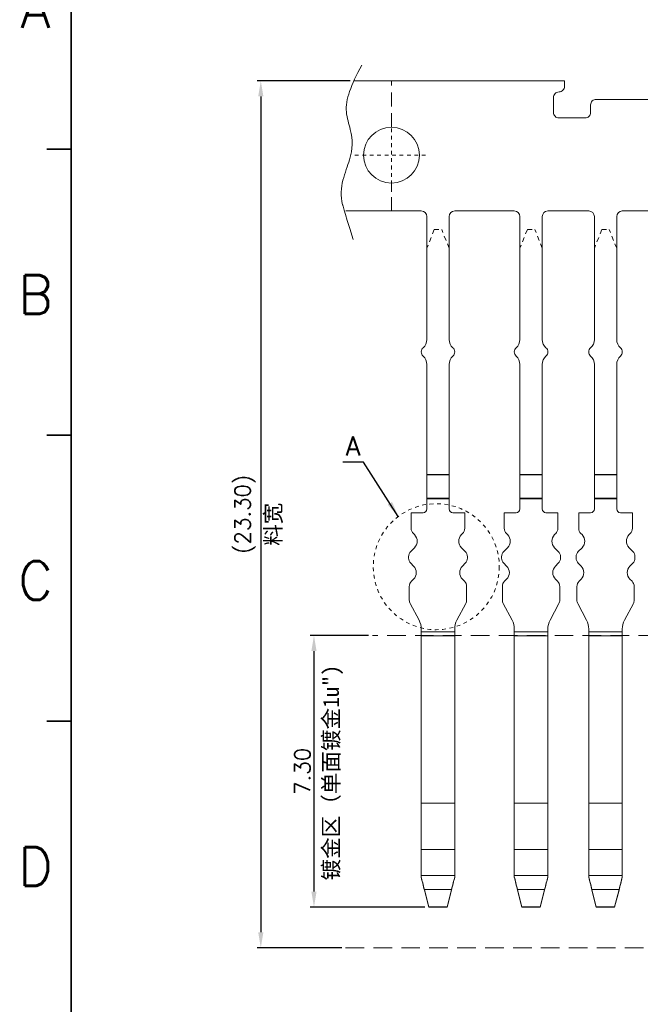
# Model space of a CAD drawing. Header units: millimetres. Extents: x -1657 to 8845, y -11980 to 3013.
# Tile 242 of 256: x 731 to 748, y 2198 to 2225. Entities that reach past the tile are written whole.
import ezdxf
from ezdxf.enums import TextEntityAlignment as Align

# ---------------------------------------------------------------- set-up
doc = ezdxf.new("R2010")
doc.units = ezdxf.units.MM
doc.linetypes.add('CENTER', pattern=[2, 1.25, -0.25, 0.25, -0.25])
doc.linetypes.add('DASHED2', pattern=[0.375, 0.25, -0.125])
doc.layers.add('51', color=6, linetype='CENTER')
doc.layers.add('lay', color=96, linetype='Continuous')
doc.layers.add('FMT', color=7, linetype='Continuous', lineweight=35)
doc.layers.add('标注', color=3, linetype='Continuous', lineweight=9)
doc.styles.add('english', font='romans.shx', dxfattribs={"width": 0.75, "height": 2.5})
doc.styles.add('ROMANS', font='ROMANS.SHX')
doc.dimstyles.get("Standard").update_dxf_attribs({"dimtxt": 0.18, "dimasz": 0.18, "dimexe": 0.18, "dimexo": 0.0625, "dimgap": 0.09, "dimtad": 1, "dimrnd": 0.0005, "dimzin": 1, "dimdsep": 46, "dimtxsty": 'Standard', "dimcen": 0.09, "dimadec": 0, "dimazin": 2, "dimtfac": 1, "dimtmove": 0, "dimatfit": 3, "dimfxl": 0, "dimtolj": 1, "dimtzin": 0, "dimarcsym": 0})
doc.dimstyles.new('STANDARD$0', dxfattribs={"dimscale": 0.166667, "dimtxt": 2.5, "dimasz": 1.8, "dimexe": 0.5, "dimexo": 0.5, "dimgap": 1, "dimtad": 0, "dimzin": 0, "dimdsep": 46, "dimtxsty": 'ROMANS', "dimcen": 0, "dimclrd": 256, "dimclre": 256, "dimclrt": 4, "dimadec": 0, "dimazin": 0, "dimtfac": 0.7, "dimtofl": 0, "dimtmove": 0, "dimatfit": 3, "dimfxl": 0, "dimtolj": 1, "dimtzin": 0, "dimarcsym": 0})

# ---------------------------------------------------------------- blocks, each defined once
blk = doc.blocks.new('*D18')
at = {"color": 0, "linetype": 'Continuous', "lineweight": -2, "ltscale": 5}
for p, q in [((739.988, 2222.872), (737.486, 2222.872)), ((737.586, 2222.452), (737.586, 2199.992)), ((739.761, 2199.572), (737.486, 2199.572))]:
    blk.add_line(p, q, dxfattribs=at)
at = {"color": 0, "linetype": 'Continuous', "ltscale": 5}
for points in [[(737.516, 2222.452), (737.656, 2222.452), (737.586, 2222.872)], [(737.516, 2199.992), (737.656, 2199.992), (737.586, 2199.572)]]:
    blk.add_solid(points, dxfattribs=at)
at = {"layer": 'Defpoints', "color": 0, "linetype": 'Continuous', "ltscale": 5}
for p in [(740.088, 2222.872), (737.586, 2199.572), (739.861, 2199.572)]:
    blk.add_point(p, dxfattribs=at)
at = {"color": 0, "linetype": 'Continuous', "lineweight": 9, "ltscale": 5, "insert": (737.166, 2211.222), "char_height": 0.42, "attachment_point": 5, "rotation": 90, "style": 'ROMANS'}
blk.add_mtext('\\A1;(23.30)', dxfattribs=at)
blk = doc.blocks.new('*D94')
at = {"color": 0, "linetype": 'Continuous', "lineweight": -2, "ltscale": 5}
for p, q in [((740.483, 2207.964), (738.914, 2207.964)), ((739.014, 2207.544), (739.014, 2201.084)), ((741.995, 2200.664), (738.914, 2200.664))]:
    blk.add_line(p, q, dxfattribs=at)
at = {"color": 0, "linetype": 'Continuous', "ltscale": 5}
for points in [[(738.944, 2207.544), (739.084, 2207.544), (739.014, 2207.964)], [(738.944, 2201.084), (739.084, 2201.084), (739.014, 2200.664)]]:
    blk.add_solid(points, dxfattribs=at)
at = {"layer": 'Defpoints', "color": 0, "linetype": 'Continuous', "ltscale": 5}
for p in [(740.583, 2207.964), (739.014, 2200.664), (742.095, 2200.664)]:
    blk.add_point(p, dxfattribs=at)
at = {"color": 0, "linetype": 'Continuous', "lineweight": 9, "ltscale": 5, "insert": (738.704, 2204.314), "char_height": 0.42, "attachment_point": 5, "rotation": 90, "style": 'ROMANS'}
blk.add_mtext('\\A1;7.30', dxfattribs=at)

msp = doc.modelspace()

# ---------------------------------------------------------------- linework, layer by layer
at = {"color": 7, "linetype": 'Continuous', "lineweight": 15}
for p, q in [((740.0817, 2222.8722), (745.7448, 2222.8722)), ((741.8948, 2219.3722), (739.8725, 2219.3722)), ((742.0448, 2219.2222), (742.0448, 2215.92)), ((742.6448, 2219.2222), (742.6448, 2215.92)), ((742.7948, 2219.3722), (744.3948, 2219.3722)), ((744.5448, 2219.2222), (744.5448, 2215.92)), ((745.1448, 2219.2222), (745.1448, 2215.92)), ((745.2948, 2219.3722), (746.3948, 2219.3722)), ((746.5448, 2219.2222), (746.5448, 2215.92)), ((747.1448, 2219.2222), (747.1448, 2215.92)), ((748.8948, 2219.3722), (747.2948, 2219.3722)), ((742.0448, 2215.2492), (742.0448, 2211.3642)), ((742.6448, 2215.2492), (742.6448, 2211.3642)), ((744.5448, 2215.2492), (744.5448, 2211.3642)), ((745.1448, 2215.2492), (745.1448, 2211.3642)), ((746.5448, 2215.2492), (746.5448, 2211.3642)), ((747.1448, 2215.2492), (747.1448, 2211.3642)), ((741.6248, 2210.847), (741.6248, 2211.2642)), ((741.6248, 2211.2642), (741.9448, 2211.2642)), ((741.6248, 2211.2642), (741.9448, 2211.2642)), ((743.0648, 2211.2642), (742.7448, 2211.2642)), ((743.0648, 2211.2642), (742.7448, 2211.2642)), ((743.0648, 2210.847), (743.0648, 2211.2642)), ((744.1248, 2211.2642), (744.4448, 2211.2642)), ((744.1248, 2211.2642), (744.4448, 2211.2642)), ((744.1248, 2210.847), (744.1248, 2211.2642)), ((745.5648, 2211.2642), (745.2448, 2211.2642)), ((745.5648, 2211.2642), (745.2448, 2211.2642)), ((745.5648, 2210.847), (745.5648, 2211.2642)), ((746.1248, 2211.2642), (746.4448, 2211.2642)), ((746.1248, 2211.2642), (746.4448, 2211.2642)), ((746.1248, 2210.847), (746.1248, 2211.2642)), ((747.5648, 2211.2642), (747.2448, 2211.2642)), ((747.5648, 2211.2642), (747.2448, 2211.2642)), ((747.5648, 2210.847), (747.5648, 2211.2642)), ((741.713, 2210.676), (741.6833, 2210.7056)), ((742.9765, 2210.676), (743.0062, 2210.7056)), ((744.213, 2210.676), (744.1833, 2210.7056)), ((745.4765, 2210.676), (745.5062, 2210.7056)), ((746.213, 2210.676), (746.1833, 2210.7056)), ((747.4765, 2210.676), (747.5062, 2210.7056)), ((741.6133, 2210.2228), (741.713, 2210.3224)), ((743.0762, 2210.2228), (742.9765, 2210.3224)), ((744.1133, 2210.2228), (744.213, 2210.3224)), ((745.5762, 2210.2228), (745.4765, 2210.3224)), ((746.1133, 2210.2228), (746.213, 2210.3224)), ((747.5762, 2210.2228), (747.4765, 2210.3224)), ((741.5548, 2210.047), (741.5548, 2210.0814)), ((741.688, 2209.831), (741.6133, 2209.9056)), ((743.0015, 2209.831), (743.0762, 2209.9056)), ((743.1348, 2210.047), (743.1348, 2210.0814)), ((744.0548, 2210.047), (744.0548, 2210.0814)), ((744.188, 2209.831), (744.1133, 2209.9056)), ((745.5015, 2209.831), (745.5762, 2209.9056)), ((745.6348, 2210.047), (745.6348, 2210.0814)), ((746.0548, 2210.047), (746.0548, 2210.0814)), ((746.188, 2209.831), (746.1133, 2209.9056)), ((747.5015, 2209.831), (747.5762, 2209.9056)), ((747.6348, 2210.047), (747.6348, 2210.0814)), ((741.6333, 2209.4228), (741.688, 2209.4774)), ((743.0562, 2209.4228), (743.0015, 2209.4774)), ((744.1333, 2209.4228), (744.188, 2209.4774)), ((745.5562, 2209.4228), (745.5015, 2209.4774)), ((746.1333, 2209.4228), (746.188, 2209.4774)), ((747.5562, 2209.4228), (747.5015, 2209.4774)), ((741.5748, 2208.9142), (741.5748, 2209.2814)), ((743.1148, 2208.9142), (743.1148, 2209.2814)), ((744.0748, 2208.9142), (744.0748, 2209.2814)), ((745.6148, 2208.9142), (745.6148, 2209.2814)), ((746.0748, 2208.9142), (746.0748, 2209.2814)), ((747.6148, 2208.9142), (747.6148, 2209.2814)), ((741.8359, 2208.3745), (741.5983, 2208.8201)), ((742.8536, 2208.3745), (743.0912, 2208.8201)), ((744.3359, 2208.3745), (744.0983, 2208.8201)), ((745.3536, 2208.3745), (745.5912, 2208.8201)), ((746.3359, 2208.3745), (746.0983, 2208.8201)), ((747.3536, 2208.3745), (747.5912, 2208.8201)), ((741.8948, 2208.0646), (741.8948, 2208.1392)), ((742.7948, 2208.0646), (741.8948, 2208.0646)), ((741.8948, 2207.9586), (741.8948, 2208.0646)), ((742.7948, 2208.0646), (742.7948, 2208.1392)), ((742.7948, 2207.9586), (742.7948, 2208.0646)), ((744.3948, 2208.0646), (744.3948, 2208.1392)), ((744.3948, 2207.9586), (744.3948, 2208.0646)), ((745.2948, 2208.0646), (744.3948, 2208.0646)), ((745.2948, 2208.0646), (745.2948, 2208.1392)), ((745.2948, 2207.9586), (745.2948, 2208.0646)), ((746.3948, 2208.0646), (746.3948, 2208.1392)), ((746.3948, 2207.9586), (746.3948, 2208.0646)), ((747.2948, 2208.0646), (746.3948, 2208.0646)), ((747.2948, 2208.0646), (747.2948, 2208.1392)), ((747.2948, 2207.9586), (747.2948, 2208.0646)), ((742.7948, 2207.9586), (741.8948, 2207.9586)), ((741.8948, 2203.4557), (741.8948, 2207.9586)), ((742.7948, 2203.4557), (742.7948, 2207.9586)), ((744.3948, 2203.4557), (744.3948, 2207.9586)), ((745.2948, 2207.9586), (744.3948, 2207.9586)), ((745.2948, 2203.4557), (745.2948, 2207.9586)), ((746.3948, 2203.4557), (746.3948, 2207.9586)), ((747.2948, 2207.9586), (746.3948, 2207.9586)), ((747.2948, 2203.4557), (747.2948, 2207.9586)), ((742.7948, 2203.4557), (741.8948, 2203.4557)), ((741.8948, 2202.2128), (741.8948, 2203.4557)), ((742.7948, 2202.2128), (742.7948, 2203.4557)), ((744.3948, 2202.2128), (744.3948, 2203.4557)), ((745.2948, 2203.4557), (744.3948, 2203.4557)), ((745.2948, 2202.2128), (745.2948, 2203.4557)), ((746.3948, 2202.2128), (746.3948, 2203.4557)), ((747.2948, 2203.4557), (746.3948, 2203.4557)), ((747.2948, 2202.2128), (747.2948, 2203.4557)), ((742.7948, 2202.2128), (741.8948, 2202.2128)), ((741.8948, 2201.5168), (741.8948, 2202.2128)), ((742.7948, 2201.5168), (742.7948, 2202.2128)), ((744.3948, 2201.5168), (744.3948, 2202.2128)), ((745.2948, 2202.2128), (744.3948, 2202.2128)), ((745.2948, 2201.5168), (745.2948, 2202.2128)), ((746.3948, 2201.5168), (746.3948, 2202.2128)), ((747.2948, 2202.2128), (746.3948, 2202.2128)), ((747.2948, 2201.5168), (747.2948, 2202.2128)), ((742.7948, 2201.5168), (741.8948, 2201.5168)), ((741.8948, 2201.4824), (741.8948, 2201.5168)), ((741.8948, 2201.4671), (741.8948, 2201.4824)), ((742.7948, 2201.4824), (742.7948, 2201.5168)), ((742.7948, 2201.4824), (742.7948, 2201.4671)), ((744.3948, 2201.4824), (744.3948, 2201.5168)), ((745.2948, 2201.5168), (744.3948, 2201.5168)), ((744.3948, 2201.4671), (744.3948, 2201.4824)), ((745.2948, 2201.4824), (745.2948, 2201.5168)), ((745.2948, 2201.4824), (745.2948, 2201.4671)), ((746.3948, 2201.4824), (746.3948, 2201.5168)), ((747.2948, 2201.5168), (746.3948, 2201.5168)), ((746.3948, 2201.4671), (746.3948, 2201.4824)), ((747.2948, 2201.4824), (747.2948, 2201.5168)), ((747.2948, 2201.4824), (747.2948, 2201.4671)), ((742.7073, 2201.1354), (741.9801, 2201.1354)), ((741.9801, 2201.1354), (742.0948, 2200.6773)), ((742.0948, 2200.6642), (741.9801, 2201.1223)), ((742.5898, 2200.6773), (742.7073, 2201.1354)), ((742.7073, 2201.1223), (742.5898, 2200.6642)), ((744.4801, 2201.1354), (744.5948, 2200.6773)), ((745.2073, 2201.1354), (744.4801, 2201.1354)), ((744.5948, 2200.6642), (744.4801, 2201.1223)), ((745.0898, 2200.6773), (745.2073, 2201.1354)), ((745.2073, 2201.1223), (745.0898, 2200.6642)), ((746.4801, 2201.1354), (746.5948, 2200.6773)), ((747.2073, 2201.1354), (746.4801, 2201.1354)), ((746.5948, 2200.6642), (746.4801, 2201.1223)), ((747.0898, 2200.6773), (747.2073, 2201.1354)), ((747.2073, 2201.1223), (747.0898, 2200.6642)), ((742.0948, 2200.6773), (742.0948, 2200.6642)), ((742.5898, 2200.6773), (742.0948, 2200.6773)), ((742.5898, 2200.6642), (742.0948, 2200.6642)), ((742.5898, 2200.6642), (742.5898, 2200.6773)), ((745.0898, 2200.6773), (744.5948, 2200.6773)), ((744.5948, 2200.6773), (744.5948, 2200.6642)), ((745.0898, 2200.6642), (744.5948, 2200.6642)), ((745.0898, 2200.6642), (745.0898, 2200.6773)), ((747.0898, 2200.6773), (746.5948, 2200.6773)), ((746.5948, 2200.6773), (746.5948, 2200.6642)), ((747.0898, 2200.6642), (746.5948, 2200.6642)), ((747.0898, 2200.6642), (747.0898, 2200.6773))]:
    msp.add_line(p, q, dxfattribs=at)
msp.add_lwpolyline([(745.7448, 2222.8722), (745.7448, 2222.7722), (745.7448, 2222.7222, -0.4142136), (745.5948, 2222.5722, 0.4142136), (745.4448, 2222.4222), (745.4448, 2222.3722), (745.4448, 2222.0222, 0.4142136), (745.5948, 2221.8722), (746.2948, 2221.8722, 0.4142136), (746.4448, 2222.0222), (746.4448, 2222.2222, -0.4142136), (746.5948, 2222.3722), (754.9448, 2222.3722)], format="xyb", dxfattribs=at)
msp.add_circle((741.0948, 2220.8722), 0.75, dxfattribs=at)
for centre, radius, start, end in [((741.8948, 2219.2222), 0.15, 360, 90), ((742.7948, 2219.2222), 0.15, 90, 180), ((744.3948, 2219.2222), 0.15, 360, 90), ((745.2948, 2219.2222), 0.15, 90, 180), ((746.3948, 2219.2222), 0.15, 360, 90), ((747.2948, 2219.2222), 0.15, 90, 180), ((741.7448, 2215.92), 0.3, 311.81031, 0), ((742.9448, 2215.92), 0.3, 180, 228.18969), ((744.2448, 2215.92), 0.3, 311.81031, 0), ((745.4448, 2215.92), 0.3, 180, 228.18969), ((746.2448, 2215.92), 0.3, 311.81031, 0), ((747.4448, 2215.92), 0.3, 180, 228.18969), ((742.0448, 2215.5846), 0.15, 131.81031, 228.18969), ((741.7448, 2215.2492), 0.3, 0, 48.18969), ((742.9448, 2215.2492), 0.3, 131.81031, 180), ((742.6448, 2215.5846), 0.15, 311.81031, 48.18969), ((744.5448, 2215.5846), 0.15, 131.81031, 228.18969), ((744.2448, 2215.2492), 0.3, 0, 48.18969), ((745.4448, 2215.2492), 0.3, 131.81031, 180), ((745.1448, 2215.5846), 0.15, 311.81031, 48.18969), ((746.5448, 2215.5846), 0.15, 131.81031, 228.18969), ((746.2448, 2215.2492), 0.3, 0, 48.18969), ((747.4448, 2215.2492), 0.3, 131.81031, 180), ((747.1448, 2215.5846), 0.15, 311.81031, 48.18969), ((741.9448, 2211.3642), 0.1, 270, 0), ((741.9448, 2211.3642), 0.1, 270, 0), ((742.7448, 2211.3642), 0.1, 180, 270), ((742.7448, 2211.3642), 0.1, 180, 270), ((744.4448, 2211.3642), 0.1, 270, 0), ((744.4448, 2211.3642), 0.1, 270, 0), ((745.2448, 2211.3642), 0.1, 180, 270), ((745.2448, 2211.3642), 0.1, 180, 270), ((746.4448, 2211.3642), 0.1, 270, 0), ((746.4448, 2211.3642), 0.1, 270, 0), ((747.2448, 2211.3642), 0.1, 180, 270), ((747.2448, 2211.3642), 0.1, 180, 270), ((741.8248, 2210.847), 0.2, 180, 225), ((742.8648, 2210.847), 0.2, 315, 0), ((744.3248, 2210.847), 0.2, 180, 225), ((745.3648, 2210.847), 0.2, 315, 0), ((746.3248, 2210.847), 0.2, 180, 225), ((747.3648, 2210.847), 0.2, 315, 0), ((741.5362, 2210.4992), 0.25, 315, 45), ((743.1533, 2210.4992), 0.25, 135, 225), ((744.0362, 2210.4992), 0.25, 315, 45), ((745.6533, 2210.4992), 0.25, 135, 225), ((746.0362, 2210.4992), 0.25, 315, 45), ((747.6533, 2210.4992), 0.25, 135, 225), ((741.7548, 2210.0814), 0.2, 135, 180), ((742.9348, 2210.0814), 0.2, 0, 45), ((744.2548, 2210.0814), 0.2, 135, 180), ((745.4348, 2210.0814), 0.2, 0, 45), ((746.2548, 2210.0814), 0.2, 135, 180), ((747.4348, 2210.0814), 0.2, 0, 45), ((741.7548, 2210.047), 0.2, 180, 225), ((742.9348, 2210.047), 0.2, 315, 0), ((744.2548, 2210.047), 0.2, 180, 225), ((745.4348, 2210.047), 0.2, 315, 0), ((746.2548, 2210.047), 0.2, 180, 225), ((747.4348, 2210.047), 0.2, 315, 0), ((741.5112, 2209.6542), 0.25, 315, 45), ((743.1783, 2209.6542), 0.25, 135, 225), ((744.0112, 2209.6542), 0.25, 315, 45), ((745.6783, 2209.6542), 0.25, 135, 225), ((746.0112, 2209.6542), 0.25, 315, 45), ((747.6783, 2209.6542), 0.25, 135, 225), ((741.7748, 2209.2814), 0.2, 135, 180), ((742.9148, 2209.2814), 0.2, 0, 45), ((744.2748, 2209.2814), 0.2, 135, 180), ((745.4148, 2209.2814), 0.2, 0, 45), ((746.2748, 2209.2814), 0.2, 135, 180), ((747.4148, 2209.2814), 0.2, 0, 45), ((741.7748, 2208.9142), 0.2, 180, 208.07249), ((742.9148, 2208.9142), 0.2, 331.92751, 0), ((744.2748, 2208.9142), 0.2, 180, 208.07249), ((745.4148, 2208.9142), 0.2, 331.92751, 0), ((746.2748, 2208.9142), 0.2, 180, 208.07249), ((747.4148, 2208.9142), 0.2, 331.92751, 0), ((741.3948, 2208.1392), 0.5, 0, 28.07249), ((743.2948, 2208.1392), 0.5, 151.92751, 180), ((743.8948, 2208.1392), 0.5, 0, 28.07249), ((745.7948, 2208.1392), 0.5, 151.92751, 180), ((745.8948, 2208.1392), 0.5, 0, 28.07249), ((747.7948, 2208.1392), 0.5, 151.92751, 180)]:
    msp.add_arc(centre, radius, start, end, dxfattribs=at)
for centre, major_axis, ratio, start_param, end_param in [((741.9801, 2201.1642), (-0.1373, 0.55), 0.0123162, 0.9507818, 1.6200809), ((741.9801, 2201.1642), (-0.1998, 0.8), 0.0123162, 1.1794059, 1.6200809), ((742.7073, 2201.1642), (0.1408, 0.55), 0.0125867, 4.6632506, 5.3325497), ((742.7073, 2201.1642), (0.2048, 0.8), 0.0125867, 4.6632506, 5.1039255), ((744.4801, 2201.1642), (-0.1373, 0.55), 0.0123162, 0.9507818, 1.6200809), ((744.4801, 2201.1642), (-0.1998, 0.8), 0.0123162, 1.1794059, 1.6200809), ((745.2073, 2201.1642), (0.1408, 0.55), 0.0125867, 4.6632506, 5.3325497), ((745.2073, 2201.1642), (0.2048, 0.8), 0.0125867, 4.6632506, 5.1039255), ((746.4801, 2201.1642), (-0.1373, 0.55), 0.0123162, 0.9507818, 1.6200809), ((746.4801, 2201.1642), (-0.1998, 0.8), 0.0123162, 1.1794059, 1.6200809), ((747.2073, 2201.1642), (0.1408, 0.55), 0.0125867, 4.6632506, 5.3325497), ((747.2073, 2201.1642), (0.2048, 0.8), 0.0125867, 4.6632506, 5.1039255)]:
    msp.add_ellipse(centre, major_axis=major_axis, ratio=ratio, start_param=start_param, end_param=end_param, dxfattribs=at)
at = {"layer": '51', "color": 1, "lineweight": 9, "ltscale": 0.03}
for p, q in [((741.0948, 2219.8911), (741.0948, 2221.8533)), ((740.1137, 2220.8722), (742.0758, 2220.8722))]:
    msp.add_line(p, q, dxfattribs=at)
msp.add_circle((742.2987, 2209.8126), 1.6936, dxfattribs=at)
at = {"layer": 'FMT'}
for p, q in [((732.4895, 2182.6242), (732.4895, 2228.704)), ((732.4895, 2221.0327), (731.8405, 2221.0327)), ((732.4895, 2213.3484), (731.8405, 2213.3484)), ((732.4895, 2205.6641), (731.8405, 2205.6641))]:
    msp.add_line(p, q, dxfattribs=at)
at = {"layer": 'lay'}
for p, q in [((742.6448, 2212.2822), (742.0448, 2212.2822)), ((745.1448, 2212.2822), (744.5448, 2212.2822)), ((747.1448, 2212.2822), (746.5448, 2212.2822)), ((742.6448, 2211.6442), (742.0448, 2211.6442)), ((742.0448, 2211.6442), (742.6448, 2211.6442)), ((745.1448, 2211.6442), (744.5448, 2211.6442)), ((745.1448, 2211.6442), (744.5448, 2211.6442)), ((744.5448, 2211.6442), (745.1448, 2211.6442)), ((747.1448, 2211.6442), (746.5448, 2211.6442)), ((746.5448, 2211.6442), (747.1448, 2211.6442))]:
    msp.add_line(p, q, dxfattribs=at)
at = {"layer": '标注', "color": 2, "linetype": 'DASHED2', "lineweight": 9, "ltscale": 1.5}
for p, q in [((741.0948, 2221.6222), (741.0948, 2222.8722)), ((741.0948, 2219.3722), (741.0948, 2220.1222))]:
    msp.add_line(p, q, dxfattribs=at)
at = {"layer": '标注', "color": 2, "linetype": 'DASHED2', "lineweight": 9, "ltscale": 0.5}
for p, q in [((742.2448, 2218.8722), (742.0448, 2218.3722)), ((742.2448, 2218.8722), (742.4448, 2218.8722)), ((742.6448, 2218.3722), (742.4448, 2218.8722)), ((744.7448, 2218.8722), (744.5448, 2218.3722)), ((744.7448, 2218.8722), (744.9448, 2218.8722)), ((745.1448, 2218.3722), (744.9448, 2218.8722)), ((746.7448, 2218.8722), (746.5448, 2218.3722)), ((746.7448, 2218.8722), (746.9448, 2218.8722)), ((747.1448, 2218.3722), (746.9448, 2218.8722))]:
    msp.add_line(p, q, dxfattribs=at)
at = {"layer": '标注', "color": 2, "linetype": 'DASHED2', "lineweight": 9, "ltscale": 2}
for p, q in [((759.4787, 2207.9642), (740.5827, 2207.9642)), ((739.8609, 2199.5722), (758.3457, 2199.5722))]:
    msp.add_line(p, q, dxfattribs=at)
at = {"layer": '标注', "color": 2, "lineweight": 9, "ltscale": 0.5}
msp.add_open_spline([(740.2991, 2223.2928), (740.0065, 2222.7457), (739.7844, 2222.2), (740.065, 2221.385), (740.0547, 2220.7839), (739.6489, 2219.9933), (739.7991, 2219.4846), (740.0628, 2218.6097)], degree=3, knots=[0, 0, 0, 0, 1.2319079, 1.8187516, 3.0207576, 4.3677529, 4.4406647, 4.4406647, 4.4406647, 4.4406647], dxfattribs=at)

# ---------------------------------------------------------------- texts
at = {"layer": 'FMT', "style": 'english'}
for s, p in [('A', (731.536, 2224.81)), ('B', (731.536, 2217.1257)), ('C', (731.536, 2209.4414)), ('D', (731.536, 2201.7571))]:
    msp.add_text(s, height=1.0384, dxfattribs=at).set_placement(p, align=Align.MIDDLE_CENTER)
at = {"layer": '标注', "ltscale": 0.5, "insert": (739.8629, 2213.3147), "char_height": 0.51, "width": 1.06581410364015e-15, "attachment_point": 1}
msp.add_mtext('{\\Fromans.shx|c0;A}', dxfattribs=at)
at = {"layer": '标注', "ltscale": 0.5, "char_height": 0.425, "width": 6.939181, "attachment_point": 1, "rotation": 90}
for s, insert in [('{\\fYouYuan|b0|i0|c134|p49;料宽}', (737.7037, 2210.3739)), ('{\\fSimSun|b0|i0|c134|p54;镀金区（单面镀金1}u")', (739.2578, 2201.3818))]:
    msp.add_mtext(s, dxfattribs=dict(at, insert=insert))

# ---------------------------------------------------------------- dimensions: what is measured, and where the dimension line sits
at = {"color": 3, "linetype": 'Continuous', "lineweight": 9}
dim = msp.add_linear_dim(base=(737.5863, 2199.5722), p1=(740.0878, 2222.8722), p2=(739.8609, 2199.5722), angle=90, text='(<>)', dimstyle='STANDARD$0', override={"dimscale": 1, "dimtxt": 0.42, "dimasz": 0.42, "dimexe": 0.1, "dimexo": 0.1, "dimgap": 0.1, "dimtad": 1, "dimrnd": 0.0005, "dimzin": 1, "dimcen": 0.09, "dimdle": 1, "dimclrd": 0, "dimclre": 0, "dimclrt": 0, "dimadec": 3, "dimazin": 2, "dimtfac": 1, "dimtofl": 1}, dxfattribs=at)
dim.commit()
dim.dimension.update_dxf_attribs({"geometry": '*D18', "text_midpoint": (737.1663, 2211.2222)})
dim = msp.add_linear_dim(base=(739.0138, 2200.6642), p1=(740.5827, 2207.9642), p2=(742.0948, 2200.6642), angle=90, dimstyle='STANDARD$0', override={"dimscale": 1, "dimtxt": 0.42, "dimasz": 0.42, "dimexe": 0.1, "dimexo": 0.1, "dimgap": 0.1, "dimtad": 1, "dimrnd": 0.0005, "dimzin": 1, "dimcen": 0.09, "dimdle": 1, "dimclrd": 0, "dimclre": 0, "dimclrt": 0, "dimadec": 3, "dimazin": 2, "dimtfac": 1, "dimtofl": 1}, dxfattribs=at)
dim.commit()
dim.dimension.update_dxf_attribs({"geometry": '*D94', "text_midpoint": (738.7038, 2204.3142)})

# ---------------------------------------------------------------- leaders
msp.add_leader([(741.2797, 2211.1653), (740.342, 2212.6208), (739.7934, 2212.6208)], dimstyle='Standard', override={"dimtxt": 0.42, "dimasz": 0.42, "dimexe": 0.1, "dimexo": 0.1, "dimgap": 0.1, "dimtxsty": 'ROMANS', "dimdle": 1, "dimadec": 3}, dxfattribs=at)

doc.saveas('drawing.dxf')
